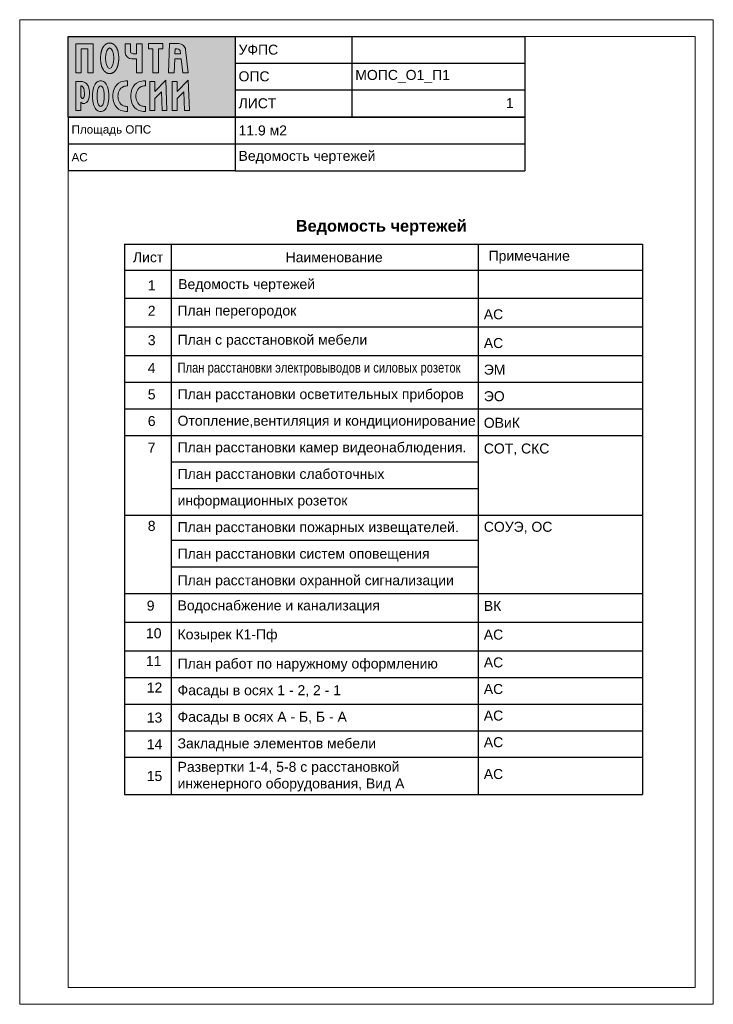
# Paper-space layout '01_Ведомость чертежей' of a CAD drawing. Header units: millimetres. Extents: x -2 to 207, y -5 to 291.
import ezdxf

# ---------------------------------------------------------------- set-up
doc = ezdxf.new("R2010")
doc.units = ezdxf.units.MM
doc.layers.get('Defpoints').update_dxf_attribs({"color": 30})
doc.layers.add('00_Оформление', color=7, linetype='Continuous')
doc.styles.add('AEP', font='arial.ttf')
doc.styles.get("Standard").update_dxf_attribs({"font": 'arial.ttf'})

# ---------------------------------------------------------------- blocks, each defined once
blk = doc.blocks.new('Логотип РОССИИ')
at = {"true_color": 0xffffff}
h = blk.add_hatch(color=7, dxfattribs=at)
h.dxf.hatch_style = 1
edge = h.paths.add_edge_path()
edge.add_spline(control_points=[(1.04, 1.74), (1.08, 1.7), (1.2, 1.6), (1.42, 1.5), (1.69, 1.48), (1.98, 1.51), (2.27, 1.7), (2.54, 2), (2.71, 2.48), (2.83, 3.01), (2.88, 3.58), (2.86, 4.17), (2.75, 4.72), (2.57, 5.19), (2.37, 5.54), (2.08, 5.82), (1.75, 6.01), (1.39, 6.11), (1.16, 6.12), (1.04, 6.12)], knot_values=[0, 0, 0, 0, 280.013258, 647.546835, 1006.12945, 1433.688498, 1883.351997, 2464.597252, 3157.759497, 4031.607782, 4816.066135, 5617.608148, 6589.292612, 7212.814858, 7773.360153, 8337.579041, 8922.756857, 9399.184301, 9930.673951, 9930.673951, 9930.673951, 9930.673951], degree=3, periodic=0)
edge.add_line((1.04, 6.12), (0, 6.12))
edge.add_line((0, 6.12), (0, 0))
edge.add_line((0, 0), (1.04, 0))
edge.add_line((1.04, 0), (1.04, 1.74))
edge = h.paths.add_edge_path(flags=16)
edge.add_spline(control_points=[(1.04, 5.2), (1.1, 5.19), (1.22, 5.19), (1.42, 5.07), (1.62, 4.8), (1.76, 4.33), (1.79, 3.78), (1.81, 3.28), (1.73, 2.93), (1.63, 2.7), (1.51, 2.58), (1.39, 2.52), (1.27, 2.57), (1.17, 2.7), (1.09, 2.89), (1.04, 3.12), (1.04, 3.29), (1.04, 3.36)], knot_values=[0, 0, 0, 0, 260.669706, 526.723962, 967.489, 1682.074348, 2623.159392, 3335.34165, 3819.243252, 4171.544208, 4404.512304, 4549.705845, 4705.045593, 4938.354364, 5227.468072, 5611.207627, 5943.791042, 5943.791042, 5943.791042, 5943.791042], degree=3, periodic=0)
edge.add_line((1.04, 3.36), (1.04, 5.2))
edge = h.paths.add_edge_path()
edge.add_spline(control_points=[(3.5, 3.03), (3.5, 2.36), (3.6, 1.3), (4.26, 0.05), (4.95, -0.19), (5.22, -0.19)], knot_values=[0, 0, 0, 0, 2896.665598, 4564.06095, 5759.766151, 5759.766151, 5759.766151, 5759.766151], degree=3, periodic=0)
edge.add_spline(control_points=[(5.22, -0.19), (5.5, -0.19), (6.18, 0.05), (6.85, 1.3), (6.94, 2.36), (6.94, 3.03)], knot_values=[0, 0, 0, 0, 1195.705201, 2863.100553, 5759.766151, 5759.766151, 5759.766151, 5759.766151], degree=3, periodic=0)
edge.add_spline(control_points=[(6.94, 3.03), (6.94, 3.71), (6.85, 4.77), (6.18, 6.01), (5.5, 6.26), (5.22, 6.26)], knot_values=[0, 0, 0, 0, 2896.665598, 4564.06095, 5759.766151, 5759.766151, 5759.766151, 5759.766151], degree=3, periodic=0)
edge.add_spline(control_points=[(5.22, 6.26), (4.95, 6.26), (4.26, 6.01), (3.6, 4.77), (3.5, 3.71), (3.5, 3.03)], knot_values=[0, 0, 0, 0, 1195.705201, 2863.100553, 5759.766151, 5759.766151, 5759.766151, 5759.766151], degree=3, periodic=0)
edge = h.paths.add_edge_path(flags=16)
edge.add_spline(control_points=[(4.49, 3.03), (4.49, 2.72), (4.5, 2.16), (4.65, 1.43), (4.96, 0.85), (5.22, 0.85)], knot_values=[0, 0, 0, 0, 1355.781218, 2331.982518, 3472.928893, 3472.928893, 3472.928893, 3472.928893], degree=3, periodic=0)
edge.add_spline(control_points=[(4.49, 3.03), (4.49, 3.35), (4.5, 3.91), (4.65, 4.64), (4.96, 5.22), (5.22, 5.22)], knot_values=[0, 0, 0, 0, 1355.781218, 2331.982518, 3472.928893, 3472.928893, 3472.928893, 3472.928893], degree=3, periodic=0)
edge.add_spline(control_points=[(5.22, 5.22), (5.49, 5.22), (5.8, 4.64), (5.94, 3.91), (5.96, 3.35), (5.96, 3.03)], knot_values=[0, 0, 0, 0, 1140.946375, 2117.147674, 3472.928893, 3472.928893, 3472.928893, 3472.928893], degree=3, periodic=0)
edge.add_spline(control_points=[(5.96, 3.03), (5.96, 2.72), (5.94, 2.16), (5.8, 1.43), (5.49, 0.85), (5.22, 0.85)], knot_values=[0, 0, 0, 0, 1355.781218, 2331.982518, 3472.928893, 3472.928893, 3472.928893, 3472.928893], degree=3, periodic=0)
edge = h.paths.add_edge_path()
edge.add_spline(control_points=[(7.8, 3.03), (7.8, 2.53), (7.91, 1.32), (9.17, -0.1), (10.38, -0.19), (10.85, -0.19)], knot_values=[0, 0, 0, 0, 2172.74382, 5162.414848, 7200.378944, 7200.378944, 7200.378944, 7200.378944], degree=3, periodic=0)
edge.add_line((10.85, -0.19), (10.85, 0.88))
edge.add_spline(control_points=[(10.85, 0.88), (10.57, 0.88), (9.84, 0.96), (8.99, 1.82), (8.87, 2.65), (8.87, 3.03)], knot_values=[0, 0, 0, 0, 1243.569788, 3044.57344, 4717.111772, 4717.111772, 4717.111772, 4717.111772], degree=3, periodic=0)
edge.add_spline(control_points=[(8.87, 3.03), (8.87, 3.42), (8.99, 4.25), (9.84, 5.11), (10.57, 5.19), (10.85, 5.19)], knot_values=[0, 0, 0, 0, 1672.538331, 3473.541984, 4717.111772, 4717.111772, 4717.111772, 4717.111772], degree=3, periodic=0)
edge.add_line((10.85, 5.19), (10.85, 6.26))
edge.add_spline(control_points=[(10.85, 6.26), (10.38, 6.26), (9.17, 6.17), (7.91, 4.75), (7.8, 3.54), (7.8, 3.03)], knot_values=[0, 0, 0, 0, 2037.964096, 5027.635125, 7200.378944, 7200.378944, 7200.378944, 7200.378944], degree=3, periodic=0)
edge = h.paths.add_edge_path()
edge.add_spline(control_points=[(11.58, 3.03), (11.58, 2.53), (11.69, 1.32), (12.95, -0.1), (14.16, -0.19), (14.63, -0.19)], knot_values=[0, 0, 0, 0, 2172.74382, 5162.414848, 7200.378944, 7200.378944, 7200.378944, 7200.378944], degree=3, periodic=0)
edge.add_line((14.63, -0.19), (14.63, 0.88))
edge.add_spline(control_points=[(14.63, 0.88), (14.34, 0.88), (13.62, 0.96), (12.76, 1.82), (12.65, 2.65), (12.65, 3.03)], knot_values=[0, 0, 0, 0, 1243.569788, 3044.57344, 4717.111772, 4717.111772, 4717.111772, 4717.111772], degree=3, periodic=0)
edge.add_spline(control_points=[(12.65, 3.03), (12.65, 3.42), (12.76, 4.25), (13.62, 5.11), (14.34, 5.19), (14.63, 5.19)], knot_values=[0, 0, 0, 0, 1672.538331, 3473.541984, 4717.111772, 4717.111772, 4717.111772, 4717.111772], degree=3, periodic=0)
edge.add_line((14.63, 5.19), (14.63, 6.26))
edge.add_spline(control_points=[(14.63, 6.26), (14.16, 6.26), (12.95, 6.17), (11.69, 4.75), (11.58, 3.54), (11.58, 3.03)], knot_values=[0, 0, 0, 0, 2037.964096, 5027.635125, 7200.378944, 7200.378944, 7200.378944, 7200.378944], degree=3, periodic=0)
h.paths.add_polyline_path([(15.58, 0), (16.63, 0), (16.63, 2.56), (18, 3.96), (18.14, 0), (19.18, 0), (18.95, 6.42), (16.63, 4.04), (16.63, 6.12), (15.58, 6.12)])
h.paths.add_polyline_path([(20.31, 0), (21.35, 0), (21.35, 2.56), (22.72, 3.96), (22.86, 0), (23.9, 0), (23.67, 6.42), (21.35, 4.04), (21.35, 6.12), (20.31, 6.12)])
at = {"layer": 'Defpoints', "lineweight": 0}
for points in [[(10.85, 5.19), (10.85, 6.26)], [(14.63, 5.19), (14.63, 6.26)], [(1.04, 6.12), (0, 6.12)], [(0, 6.12), (0, 0)], [(1.04, 5.2), (1.04, 3.36)], [(0, 0), (1.04, 0)], [(1.04, 0), (1.04, 1.74)], [(10.85, -0.19), (10.85, 0.88)], [(14.63, -0.19), (14.63, 0.88)]]:
    blk.add_lwpolyline(points, dxfattribs=at)
for points in [[(15.58, 6.12), (15.58, 0), (16.63, 0), (16.63, 2.56), (18, 3.96), (18.14, 0), (19.18, 0), (18.95, 6.42), (16.63, 4.04), (16.63, 6.12), (15.58, 6.12)], [(20.31, 6.12), (20.31, 0), (21.35, 0), (21.35, 2.56), (22.72, 3.96), (22.86, 0), (23.9, 0), (23.67, 6.42), (21.35, 4.04), (21.35, 6.12), (20.31, 6.12)]]:
    blk.add_lwpolyline(points, close=True, dxfattribs=at)
for points, knots in [([(5.22, 6.26), (4.95, 6.26), (4.26, 6.01), (3.6, 4.77), (3.5, 3.71), (3.5, 3.03)], [0, 0, 0, 0, 1195.705201, 2863.100553, 5759.766151, 5759.766151, 5759.766151, 5759.766151]), ([(6.94, 3.03), (6.94, 3.71), (6.85, 4.77), (6.18, 6.01), (5.5, 6.26), (5.22, 6.26)], [0, 0, 0, 0, 2896.665598, 4564.06095, 5759.766151, 5759.766151, 5759.766151, 5759.766151]), ([(10.85, 6.26), (10.38, 6.26), (9.17, 6.17), (7.91, 4.75), (7.8, 3.54), (7.8, 3.03)], [0, 0, 0, 0, 2037.964096, 5027.635125, 7200.378944, 7200.378944, 7200.378944, 7200.378944]), ([(14.63, 6.26), (14.16, 6.26), (12.95, 6.17), (11.69, 4.75), (11.58, 3.54), (11.58, 3.03)], [0, 0, 0, 0, 2037.964096, 5027.635125, 7200.378944, 7200.378944, 7200.378944, 7200.378944]), ([(1.04, 1.74), (1.08, 1.7), (1.2, 1.6), (1.42, 1.5), (1.69, 1.48), (1.98, 1.51), (2.27, 1.7), (2.54, 2), (2.71, 2.48), (2.83, 3.01), (2.88, 3.58), (2.86, 4.17), (2.75, 4.72), (2.57, 5.19), (2.37, 5.54), (2.08, 5.82), (1.75, 6.01), (1.39, 6.11), (1.16, 6.12), (1.04, 6.12)], [0, 0, 0, 0, 280.013258, 647.546835, 1006.12945, 1433.688498, 1883.351997, 2464.597252, 3157.759497, 4031.607782, 4816.066135, 5617.608148, 6589.292612, 7212.814858, 7773.360153, 8337.579041, 8922.756857, 9399.184301, 9930.673951, 9930.673951, 9930.673951, 9930.673951]), ([(1.04, 3.36), (1.04, 3.29), (1.04, 3.12), (1.09, 2.89), (1.17, 2.7), (1.27, 2.57), (1.39, 2.52), (1.51, 2.58), (1.63, 2.7), (1.73, 2.93), (1.81, 3.28), (1.79, 3.78), (1.76, 4.33), (1.62, 4.8), (1.42, 5.07), (1.22, 5.19), (1.1, 5.19), (1.04, 5.2)], [0, 0, 0, 0, 332.583415, 716.32297, 1005.436678, 1238.745449, 1394.085197, 1539.278738, 1772.246834, 2124.54779, 2608.449392, 3320.63165, 4261.716694, 4976.302042, 5417.06708, 5683.121336, 5943.791042, 5943.791042, 5943.791042, 5943.791042]), ([(4.49, 3.03), (4.49, 3.35), (4.5, 3.91), (4.65, 4.64), (4.96, 5.22), (5.22, 5.22)], [0, 0, 0, 0, 1355.781218, 2331.982518, 3472.928893, 3472.928893, 3472.928893, 3472.928893]), ([(5.22, 5.22), (5.49, 5.22), (5.8, 4.64), (5.94, 3.91), (5.96, 3.35), (5.96, 3.03)], [0, 0, 0, 0, 1140.946375, 2117.147674, 3472.928893, 3472.928893, 3472.928893, 3472.928893]), ([(8.87, 3.03), (8.87, 3.42), (8.99, 4.25), (9.84, 5.11), (10.57, 5.19), (10.85, 5.19)], [0, 0, 0, 0, 1672.538331, 3473.541984, 4717.111772, 4717.111772, 4717.111772, 4717.111772]), ([(12.65, 3.03), (12.65, 3.42), (12.76, 4.25), (13.62, 5.11), (14.34, 5.19), (14.63, 5.19)], [0, 0, 0, 0, 1672.538331, 3473.541984, 4717.111772, 4717.111772, 4717.111772, 4717.111772]), ([(3.5, 3.03), (3.5, 2.36), (3.6, 1.3), (4.26, 0.05), (4.95, -0.19), (5.22, -0.19)], [0, 0, 0, 0, 2896.665598, 4564.06095, 5759.766151, 5759.766151, 5759.766151, 5759.766151]), ([(5.22, 0.85), (4.96, 0.85), (4.65, 1.43), (4.5, 2.16), (4.49, 2.72), (4.49, 3.03)], [0, 0, 0, 0, 1140.946375, 2117.147674, 3472.928893, 3472.928893, 3472.928893, 3472.928893]), ([(5.22, -0.19), (5.5, -0.19), (6.18, 0.05), (6.85, 1.3), (6.94, 2.36), (6.94, 3.03)], [0, 0, 0, 0, 1195.705201, 2863.100553, 5759.766151, 5759.766151, 5759.766151, 5759.766151]), ([(5.96, 3.03), (5.96, 2.72), (5.94, 2.16), (5.8, 1.43), (5.49, 0.85), (5.22, 0.85)], [0, 0, 0, 0, 1355.781218, 2331.982518, 3472.928893, 3472.928893, 3472.928893, 3472.928893]), ([(7.8, 3.03), (7.8, 2.53), (7.91, 1.32), (9.17, -0.1), (10.38, -0.19), (10.85, -0.19)], [0, 0, 0, 0, 2172.74382, 5162.414848, 7200.378944, 7200.378944, 7200.378944, 7200.378944]), ([(10.85, 0.88), (10.57, 0.88), (9.84, 0.96), (8.99, 1.82), (8.87, 2.65), (8.87, 3.03)], [0, 0, 0, 0, 1243.569788, 3044.57344, 4717.111772, 4717.111772, 4717.111772, 4717.111772]), ([(11.58, 3.03), (11.58, 2.53), (11.69, 1.32), (12.95, -0.1), (14.16, -0.19), (14.63, -0.19)], [0, 0, 0, 0, 2172.74382, 5162.414848, 7200.378944, 7200.378944, 7200.378944, 7200.378944]), ([(14.63, 0.88), (14.34, 0.88), (13.62, 0.96), (12.76, 1.82), (12.65, 2.65), (12.65, 3.03)], [0, 0, 0, 0, 1243.569788, 3044.57344, 4717.111772, 4717.111772, 4717.111772, 4717.111772])]:
    blk.add_open_spline(points, degree=3, knots=knots, dxfattribs=at)
blk = doc.blocks.new('Логотип ПОЧТА')
at = {"true_color": 0xffffff}
h = blk.add_hatch(color=7, dxfattribs=at)
h.dxf.hatch_style = 1
h.paths.add_polyline_path([(3.62, 6.16), (0, 6.16), (0, 0), (1.11, 0), (1.11, 5.09), (2.51, 5.09), (2.51, 0), (3.62, 0)])
edge = h.paths.add_edge_path()
edge.add_spline(control_points=[(7.11, 6.31), (7.08, 6.31), (7.05, 6.3), (7, 6.3), (6.97, 6.3), (6.91, 6.29), (6.88, 6.29), (6.82, 6.28), (6.8, 6.27), (6.74, 6.26), (6.71, 6.25), (6.66, 6.23), (6.63, 6.22), (6.58, 6.2), (6.56, 6.19), (6.51, 6.17), (6.48, 6.16), (6.44, 6.13), (6.41, 6.12), (6.37, 6.1), (6.35, 6.08), (6.31, 6.06), (6.29, 6.04), (6.25, 6.01), (6.23, 6), (6.19, 5.97), (6.17, 5.95), (6.14, 5.92), (6.12, 5.91), (6.08, 5.87), (6.05, 5.85), (6.01, 5.8), (5.99, 5.78), (5.95, 5.74), (5.93, 5.71), (5.89, 5.67), (5.87, 5.64), (5.84, 5.59), (5.82, 5.57), (5.79, 5.52), (5.77, 5.5), (5.74, 5.45), (5.73, 5.42), (5.7, 5.38), (5.68, 5.35), (5.65, 5.29), (5.63, 5.25), (5.6, 5.18), (5.58, 5.14), (5.55, 5.07), (5.53, 5.03), (5.5, 4.96), (5.49, 4.92), (5.46, 4.84), (5.45, 4.81), (5.42, 4.73), (5.41, 4.69), (5.39, 4.61), (5.38, 4.57), (5.35, 4.47), (5.34, 4.41), (5.31, 4.3), (5.3, 4.24), (5.28, 4.12), (5.27, 4.06), (5.25, 3.93), (5.24, 3.87), (5.23, 3.75), (5.22, 3.69), (5.21, 3.53), (5.2, 3.43), (5.2, 3.24), (5.19, 3.15), (5.2, 2.95), (5.2, 2.86), (5.21, 2.66), (5.22, 2.57), (5.23, 2.4), (5.24, 2.32), (5.26, 2.17), (5.27, 2.09), (5.3, 1.94), (5.32, 1.87), (5.35, 1.74), (5.36, 1.68), (5.39, 1.57), (5.4, 1.51), (5.44, 1.4), (5.46, 1.35), (5.49, 1.25), (5.51, 1.21), (5.54, 1.12), (5.56, 1.08), (5.6, 1), (5.62, 0.95), (5.66, 0.88), (5.67, 0.84), (5.71, 0.78), (5.73, 0.74), (5.77, 0.67), (5.8, 0.64), (5.84, 0.57), (5.87, 0.54), (5.91, 0.48), (5.93, 0.46), (5.98, 0.41), (6, 0.38), (6.05, 0.33), (6.07, 0.31), (6.13, 0.26), (6.15, 0.24), (6.2, 0.19), (6.23, 0.17), (6.28, 0.14), (6.3, 0.12), (6.36, 0.09), (6.38, 0.07), (6.44, 0.04), (6.47, 0.02), (6.53, 0), (6.56, -0.02), (6.62, -0.04), (6.65, -0.05), (6.7, -0.07), (6.73, -0.08), (6.79, -0.09), (6.82, -0.1), (6.87, -0.11), (6.9, -0.11), (6.96, -0.12), (7, -0.13), (7.06, -0.13), (7.09, -0.13), (7.15, -0.13), (7.18, -0.13), (7.24, -0.12), (7.27, -0.12), (7.33, -0.11), (7.36, -0.11), (7.42, -0.1), (7.45, -0.09), (7.51, -0.07), (7.53, -0.07), (7.59, -0.05), (7.62, -0.04), (7.67, -0.02), (7.69, 0), (7.74, 0.02), (7.77, 0.03), (7.82, 0.06), (7.84, 0.07), (7.89, 0.1), (7.91, 0.11), (7.95, 0.14), (7.97, 0.16), (8.01, 0.19), (8.03, 0.2), (8.07, 0.23), (8.09, 0.25), (8.12, 0.28), (8.14, 0.3), (8.17, 0.33), (8.19, 0.35), (8.23, 0.39), (8.25, 0.41), (8.29, 0.46), (8.32, 0.49), (8.35, 0.54), (8.37, 0.56), (8.41, 0.61), (8.43, 0.64), (8.46, 0.69), (8.48, 0.72), (8.51, 0.77), (8.52, 0.79), (8.55, 0.85), (8.57, 0.87), (8.59, 0.93), (8.61, 0.96), (8.64, 1.02), (8.66, 1.06), (8.69, 1.14), (8.71, 1.18), (8.74, 1.26), (8.75, 1.3), (8.78, 1.38), (8.79, 1.43), (8.82, 1.51), (8.83, 1.55), (8.85, 1.64), (8.87, 1.68), (8.89, 1.77), (8.9, 1.81), (8.92, 1.92), (8.93, 1.98), (8.95, 2.12), (8.96, 2.18), (8.98, 2.31), (8.99, 2.38), (9, 2.52), (9.01, 2.58), (9.02, 2.72), (9.02, 2.79), (9.03, 3), (9.03, 3.14), (9.02, 3.37), (9.02, 3.46), (9.01, 3.65), (9, 3.74), (8.98, 3.91), (8.97, 3.98), (8.94, 4.12), (8.93, 4.19), (8.9, 4.34), (8.89, 4.4), (8.86, 4.53), (8.84, 4.58), (8.81, 4.69), (8.8, 4.74), (8.76, 4.85), (8.74, 4.9), (8.71, 4.99), (8.69, 5.03), (8.66, 5.12), (8.64, 5.16), (8.6, 5.24), (8.58, 5.28), (8.54, 5.36), (8.51, 5.4), (8.47, 5.47), (8.45, 5.5), (8.41, 5.56), (8.39, 5.59), (8.35, 5.65), (8.32, 5.68), (8.28, 5.74), (8.25, 5.77), (8.2, 5.82), (8.18, 5.84), (8.13, 5.89), (8.11, 5.91), (8.06, 5.95), (8.03, 5.97), (7.98, 6.01), (7.95, 6.03), (7.9, 6.07), (7.87, 6.09), (7.82, 6.12), (7.79, 6.13), (7.74, 6.16), (7.71, 6.17), (7.66, 6.2), (7.63, 6.21), (7.57, 6.23), (7.53, 6.24), (7.47, 6.26), (7.44, 6.27), (7.37, 6.28), (7.34, 6.29), (7.27, 6.3), (7.24, 6.3), (7.17, 6.3), (7.14, 6.31), (7.11, 6.31)], knot_values=[0, 0, 0, 0, 0.025247, 0.025247, 0.050494, 0.050494, 0.07574, 0.07574, 0.100987, 0.100987, 0.126234, 0.126234, 0.151481, 0.151481, 0.176727, 0.176727, 0.201974, 0.201974, 0.227221, 0.227221, 0.252468, 0.252468, 0.277715, 0.277715, 0.302961, 0.302961, 0.328208, 0.328208, 0.353455, 0.353455, 0.389167, 0.389167, 0.42488, 0.42488, 0.460593, 0.460593, 0.496305, 0.496305, 0.532018, 0.532018, 0.56773, 0.56773, 0.603443, 0.603443, 0.639155, 0.639155, 0.690174, 0.690174, 0.741194, 0.741194, 0.792213, 0.792213, 0.843232, 0.843232, 0.894251, 0.894251, 0.94527, 0.94527, 0.996289, 0.996289, 1.069483, 1.069483, 1.142678, 1.142678, 1.215873, 1.215873, 1.289068, 1.289068, 1.362262, 1.362262, 1.474075, 1.474075, 1.585887, 1.585887, 1.697699, 1.697699, 1.809511, 1.809511, 1.900794, 1.900794, 1.992076, 1.992076, 2.083359, 2.083359, 2.154435, 2.154435, 2.225512, 2.225512, 2.296589, 2.296589, 2.355204, 2.355204, 2.41382, 2.41382, 2.472436, 2.472436, 2.521678, 2.521678, 2.570921, 2.570921, 2.620163, 2.620163, 2.669405, 2.669405, 2.70876, 2.70876, 2.748116, 2.748116, 2.787471, 2.787471, 2.826826, 2.826826, 2.858424, 2.858424, 2.890023, 2.890023, 2.921621, 2.921621, 2.953219, 2.953219, 2.984818, 2.984818, 3.011198, 3.011198, 3.037579, 3.037579, 3.06396, 3.06396, 3.09034, 3.09034, 3.116721, 3.116721, 3.143101, 3.143101, 3.169482, 3.169482, 3.195862, 3.195862, 3.222243, 3.222243, 3.248624, 3.248624, 3.275004, 3.275004, 3.301385, 3.301385, 3.327765, 3.327765, 3.354146, 3.354146, 3.380527, 3.380527, 3.406907, 3.406907, 3.433288, 3.433288, 3.459668, 3.459668, 3.486049, 3.486049, 3.512429, 3.512429, 3.53881, 3.53881, 3.576879, 3.576879, 3.614948, 3.614948, 3.653016, 3.653016, 3.691085, 3.691085, 3.729154, 3.729154, 3.767223, 3.767223, 3.805292, 3.805292, 3.84336, 3.84336, 3.897927, 3.897927, 3.952493, 3.952493, 4.007059, 4.007059, 4.061626, 4.061626, 4.116192, 4.116192, 4.170759, 4.170759, 4.225325, 4.225325, 4.304922, 4.304922, 4.384519, 4.384519, 4.464116, 4.464116, 4.543713, 4.543713, 4.62331, 4.62331, 4.784815, 4.784815, 4.894186, 4.894186, 5.003558, 5.003558, 5.090181, 5.090181, 5.176805, 5.176805, 5.263428, 5.263428, 5.332175, 5.332175, 5.400922, 5.400922, 5.469669, 5.469669, 5.526543, 5.526543, 5.583417, 5.583417, 5.640291, 5.640291, 5.697165, 5.697165, 5.742144, 5.742144, 5.787123, 5.787123, 5.832102, 5.832102, 5.877081, 5.877081, 5.913117, 5.913117, 5.949153, 5.949153, 5.985189, 5.985189, 6.021225, 6.021225, 6.050606, 6.050606, 6.079987, 6.079987, 6.109368, 6.109368, 6.138749, 6.138749, 6.16813, 6.16813, 6.197512, 6.197512, 6.226893, 6.226893, 6.256274, 6.256274, 6.283185, 6.283185, 6.283185, 6.283185], degree=3, periodic=0)
edge = h.paths.add_edge_path(flags=16)
edge.add_ellipse((7.11, 3.09), major_axis=(0, 2.17), ratio=0.400376, start_angle=0, end_angle=360)
edge = h.paths.add_edge_path()
edge.add_spline(control_points=[(10.38, 4.21), (10.38, 3.58), (11.17, 2.95), (11.8, 2.95)], knot_values=[0, 0, 0, 0, 2723.022302, 2723.022302, 2723.022302, 2723.022302], degree=3, periodic=0)
edge.add_line((11.8, 2.95), (12.79, 2.95))
edge.add_line((12.79, 2.95), (12.79, 0))
edge.add_line((12.79, 0), (13.94, 0))
edge.add_line((13.94, 0), (13.94, 6.16))
edge.add_line((13.94, 6.16), (12.79, 6.16))
edge.add_line((12.79, 6.16), (12.79, 4.03))
edge.add_line((12.79, 4.03), (12.04, 4.03))
edge.add_spline(control_points=[(12.04, 4.03), (11.82, 4.03), (11.49, 4.2), (11.49, 4.43)], knot_values=[0, 0, 0, 0, 982.920881, 982.920881, 982.920881, 982.920881], degree=3, periodic=0)
edge.add_line((11.49, 4.43), (11.49, 6.16))
edge.add_line((11.49, 6.16), (10.38, 6.16))
edge.add_line((10.38, 6.16), (10.38, 4.21))
h.paths.add_polyline_path([(16.22, 0), (17.37, 0), (17.37, 5.1), (18.31, 5.1), (18.31, 6.17), (15.28, 6.17), (15.28, 5.1), (16.22, 5.1)])
edge = h.paths.add_edge_path()
edge.add_line((20.81, 3), (22.15, 3))
edge.add_line((22.15, 3), (22.5, -0.01))
edge.add_line((22.5, -0.01), (23.67, -0.01))
edge.add_line((23.67, -0.01), (23.1, 4.93))
edge.add_spline(control_points=[(23.1, 4.93), (23.07, 5.24), (22.72, 5.92), (21.99, 6.17), (21.61, 6.17)], knot_values=[0, 0, 0, 0, 1351.591038, 3001.244562, 3001.244562, 3001.244562, 3001.244562], degree=3, periodic=0)
edge.add_line((21.61, 6.17), (19.74, 6.17))
edge.add_line((19.74, 6.17), (19.54, 0))
edge.add_line((19.54, 0), (20.71, 0))
edge.add_line((20.71, 0), (20.81, 3))
edge = h.paths.add_edge_path(flags=16)
edge.add_line((20.84, 4.04), (20.88, 5.1))
edge.add_line((20.88, 5.1), (21.52, 5.1))
edge.add_spline(control_points=[(21.33, 5.1), (21.51, 5.1), (22.02, 4.88), (22, 4.33), (22.03, 4.04)], knot_values=[0, 0, 0, 0, 791.759475, 2023.85491, 2023.85491, 2023.85491, 2023.85491], degree=3, periodic=0)
edge.add_line((22.03, 4.04), (20.84, 4.04))
at = {"layer": 'Defpoints', "lineweight": 0}
for points in [[(3.62, 6.16), (0, 6.16), (0, 0), (1.11, 0), (1.11, 5.09), (2.51, 5.09), (2.51, 0), (3.62, 0), (3.62, 6.16)], [(18.31, 6.17), (15.28, 6.17), (15.28, 5.1), (16.22, 5.1), (16.22, 0), (17.37, 0), (17.37, 5.1), (18.31, 5.1), (18.31, 6.17)]]:
    blk.add_lwpolyline(points, close=True, dxfattribs=at)
for points in [[(11.49, 6.16), (10.38, 6.16)], [(10.38, 6.16), (10.38, 4.21)], [(11.49, 4.43), (11.49, 6.16)], [(13.94, 6.16), (12.79, 6.16)], [(12.79, 6.16), (12.79, 4.03)], [(13.94, 0), (13.94, 6.16)], [(19.74, 6.17), (19.54, 0)], [(21.61, 6.17), (19.74, 6.17)], [(20.84, 4.04), (20.88, 5.1)], [(20.88, 5.1), (21.33, 5.1)], [(23.67, -0.01), (23.1, 4.93)], [(11.8, 2.95), (12.79, 2.95)], [(12.79, 4.03), (12.04, 4.03)], [(12.79, 2.95), (12.79, 0)], [(20.71, 0), (20.81, 3)], [(20.81, 3), (22.15, 3)], [(22.03, 4.04), (20.84, 4.04)], [(22.15, 3), (22.5, -0.01)], [(12.79, 0), (13.94, 0)], [(19.54, 0), (20.71, 0)], [(22.5, -0.01), (23.67, -0.01)]]:
    blk.add_lwpolyline(points, dxfattribs=at)
blk.add_ellipse((7.11, 3.09), major_axis=(0, 2.17), ratio=0.400376, dxfattribs=at)
for points, knots in [([(7.11, 6.31), (7.08, 6.31), (7.05, 6.3), (7, 6.3), (6.97, 6.3), (6.91, 6.29), (6.88, 6.29), (6.82, 6.28), (6.8, 6.27), (6.74, 6.26), (6.71, 6.25), (6.66, 6.23), (6.63, 6.22), (6.58, 6.2), (6.56, 6.19), (6.51, 6.17), (6.48, 6.16), (6.44, 6.13), (6.41, 6.12), (6.37, 6.1), (6.35, 6.08), (6.31, 6.06), (6.29, 6.04), (6.25, 6.01), (6.23, 6), (6.19, 5.97), (6.17, 5.95), (6.14, 5.92), (6.12, 5.91), (6.08, 5.87), (6.05, 5.85), (6.01, 5.8), (5.99, 5.78), (5.95, 5.74), (5.93, 5.71), (5.89, 5.67), (5.87, 5.64), (5.84, 5.59), (5.82, 5.57), (5.79, 5.52), (5.77, 5.5), (5.74, 5.45), (5.73, 5.42), (5.7, 5.38), (5.68, 5.35), (5.65, 5.29), (5.63, 5.25), (5.6, 5.18), (5.58, 5.14), (5.55, 5.07), (5.53, 5.03), (5.5, 4.96), (5.49, 4.92), (5.46, 4.84), (5.45, 4.81), (5.42, 4.73), (5.41, 4.69), (5.39, 4.61), (5.38, 4.57), (5.35, 4.47), (5.34, 4.41), (5.31, 4.3), (5.3, 4.24), (5.28, 4.12), (5.27, 4.06), (5.25, 3.93), (5.24, 3.87), (5.23, 3.75), (5.22, 3.69), (5.21, 3.53), (5.2, 3.43), (5.2, 3.24), (5.19, 3.15), (5.2, 2.95), (5.2, 2.86), (5.21, 2.66), (5.22, 2.57), (5.23, 2.4), (5.24, 2.32), (5.26, 2.17), (5.27, 2.09), (5.3, 1.94), (5.32, 1.87), (5.35, 1.74), (5.36, 1.68), (5.39, 1.57), (5.4, 1.51), (5.44, 1.4), (5.46, 1.35), (5.49, 1.25), (5.51, 1.21), (5.54, 1.12), (5.56, 1.08), (5.6, 1), (5.62, 0.95), (5.66, 0.88), (5.67, 0.84), (5.71, 0.78), (5.73, 0.74), (5.77, 0.67), (5.8, 0.64), (5.84, 0.57), (5.87, 0.54), (5.91, 0.48), (5.93, 0.46), (5.98, 0.41), (6, 0.38), (6.05, 0.33), (6.07, 0.31), (6.13, 0.26), (6.15, 0.24), (6.2, 0.19), (6.23, 0.17), (6.28, 0.14), (6.3, 0.12), (6.36, 0.09), (6.38, 0.07), (6.44, 0.04), (6.47, 0.02), (6.53, 0), (6.56, -0.02), (6.62, -0.04), (6.65, -0.05), (6.7, -0.07), (6.73, -0.08), (6.79, -0.09), (6.82, -0.1), (6.87, -0.11), (6.9, -0.11), (6.96, -0.12), (7, -0.13), (7.06, -0.13), (7.09, -0.13), (7.15, -0.13), (7.18, -0.13), (7.24, -0.12), (7.27, -0.12), (7.33, -0.11), (7.36, -0.11), (7.42, -0.1), (7.45, -0.09), (7.51, -0.07), (7.53, -0.07), (7.59, -0.05), (7.62, -0.04), (7.67, -0.02), (7.69, 0), (7.74, 0.02), (7.77, 0.03), (7.82, 0.06), (7.84, 0.07), (7.89, 0.1), (7.91, 0.11), (7.95, 0.14), (7.97, 0.16), (8.01, 0.19), (8.03, 0.2), (8.07, 0.23), (8.09, 0.25), (8.12, 0.28), (8.14, 0.3), (8.17, 0.33), (8.19, 0.35), (8.23, 0.39), (8.25, 0.41), (8.29, 0.46), (8.32, 0.49), (8.35, 0.54), (8.37, 0.56), (8.41, 0.61), (8.43, 0.64), (8.46, 0.69), (8.48, 0.72), (8.51, 0.77), (8.52, 0.79), (8.55, 0.85), (8.57, 0.87), (8.59, 0.93), (8.61, 0.96), (8.64, 1.02), (8.66, 1.06), (8.69, 1.14), (8.71, 1.18), (8.74, 1.26), (8.75, 1.3), (8.78, 1.38), (8.79, 1.43), (8.82, 1.51), (8.83, 1.55), (8.85, 1.64), (8.87, 1.68), (8.89, 1.77), (8.9, 1.81), (8.92, 1.92), (8.93, 1.98), (8.95, 2.12), (8.96, 2.18), (8.98, 2.31), (8.99, 2.38), (9, 2.52), (9.01, 2.58), (9.02, 2.72), (9.02, 2.79), (9.03, 3), (9.03, 3.14), (9.02, 3.37), (9.02, 3.46), (9.01, 3.65), (9, 3.74), (8.98, 3.91), (8.97, 3.98), (8.94, 4.12), (8.93, 4.19), (8.9, 4.34), (8.89, 4.4), (8.86, 4.53), (8.84, 4.58), (8.81, 4.69), (8.8, 4.74), (8.76, 4.85), (8.74, 4.9), (8.71, 4.99), (8.69, 5.03), (8.66, 5.12), (8.64, 5.16), (8.6, 5.24), (8.58, 5.28), (8.54, 5.36), (8.51, 5.4), (8.47, 5.47), (8.45, 5.5), (8.41, 5.56), (8.39, 5.59), (8.35, 5.65), (8.32, 5.68), (8.28, 5.74), (8.25, 5.77), (8.2, 5.82), (8.18, 5.84), (8.13, 5.89), (8.11, 5.91), (8.06, 5.95), (8.03, 5.97), (7.98, 6.01), (7.95, 6.03), (7.9, 6.07), (7.87, 6.09), (7.82, 6.12), (7.79, 6.13), (7.74, 6.16), (7.71, 6.17), (7.66, 6.2), (7.63, 6.21), (7.57, 6.23), (7.53, 6.24), (7.47, 6.26), (7.44, 6.27), (7.37, 6.28), (7.34, 6.29), (7.27, 6.3), (7.24, 6.3), (7.17, 6.3), (7.14, 6.31), (7.11, 6.31)], [0, 0, 0, 0, 0.025247, 0.025247, 0.050494, 0.050494, 0.07574, 0.07574, 0.100987, 0.100987, 0.126234, 0.126234, 0.151481, 0.151481, 0.176727, 0.176727, 0.201974, 0.201974, 0.227221, 0.227221, 0.252468, 0.252468, 0.277715, 0.277715, 0.302961, 0.302961, 0.328208, 0.328208, 0.353455, 0.353455, 0.389167, 0.389167, 0.42488, 0.42488, 0.460593, 0.460593, 0.496305, 0.496305, 0.532018, 0.532018, 0.56773, 0.56773, 0.603443, 0.603443, 0.639155, 0.639155, 0.690174, 0.690174, 0.741194, 0.741194, 0.792213, 0.792213, 0.843232, 0.843232, 0.894251, 0.894251, 0.94527, 0.94527, 0.996289, 0.996289, 1.069483, 1.069483, 1.142678, 1.142678, 1.215873, 1.215873, 1.289068, 1.289068, 1.362262, 1.362262, 1.474075, 1.474075, 1.585887, 1.585887, 1.697699, 1.697699, 1.809511, 1.809511, 1.900794, 1.900794, 1.992076, 1.992076, 2.083359, 2.083359, 2.154435, 2.154435, 2.225512, 2.225512, 2.296589, 2.296589, 2.355204, 2.355204, 2.41382, 2.41382, 2.472436, 2.472436, 2.521678, 2.521678, 2.570921, 2.570921, 2.620163, 2.620163, 2.669405, 2.669405, 2.70876, 2.70876, 2.748116, 2.748116, 2.787471, 2.787471, 2.826826, 2.826826, 2.858424, 2.858424, 2.890023, 2.890023, 2.921621, 2.921621, 2.953219, 2.953219, 2.984818, 2.984818, 3.011198, 3.011198, 3.037579, 3.037579, 3.06396, 3.06396, 3.09034, 3.09034, 3.116721, 3.116721, 3.143101, 3.143101, 3.169482, 3.169482, 3.195862, 3.195862, 3.222243, 3.222243, 3.248624, 3.248624, 3.275004, 3.275004, 3.301385, 3.301385, 3.327765, 3.327765, 3.354146, 3.354146, 3.380527, 3.380527, 3.406907, 3.406907, 3.433288, 3.433288, 3.459668, 3.459668, 3.486049, 3.486049, 3.512429, 3.512429, 3.53881, 3.53881, 3.576879, 3.576879, 3.614948, 3.614948, 3.653016, 3.653016, 3.691085, 3.691085, 3.729154, 3.729154, 3.767223, 3.767223, 3.805292, 3.805292, 3.84336, 3.84336, 3.897927, 3.897927, 3.952493, 3.952493, 4.007059, 4.007059, 4.061626, 4.061626, 4.116192, 4.116192, 4.170759, 4.170759, 4.225325, 4.225325, 4.304922, 4.304922, 4.384519, 4.384519, 4.464116, 4.464116, 4.543713, 4.543713, 4.62331, 4.62331, 4.784815, 4.784815, 4.894186, 4.894186, 5.003558, 5.003558, 5.090181, 5.090181, 5.176805, 5.176805, 5.263428, 5.263428, 5.332175, 5.332175, 5.400922, 5.400922, 5.469669, 5.469669, 5.526543, 5.526543, 5.583417, 5.583417, 5.640291, 5.640291, 5.697165, 5.697165, 5.742144, 5.742144, 5.787123, 5.787123, 5.832102, 5.832102, 5.877081, 5.877081, 5.913117, 5.913117, 5.949153, 5.949153, 5.985189, 5.985189, 6.021225, 6.021225, 6.050606, 6.050606, 6.079987, 6.079987, 6.109368, 6.109368, 6.138749, 6.138749, 6.16813, 6.16813, 6.197512, 6.197512, 6.226893, 6.226893, 6.256274, 6.256274, 6.283185, 6.283185, 6.283185, 6.283185]), ([(21.33, 5.1), (21.51, 5.1), (22.02, 4.88), (22, 4.33), (22.03, 4.04)], [0, 0, 0, 0, 791.759475, 2023.85491, 2023.85491, 2023.85491, 2023.85491]), ([(23.1, 4.93), (23.07, 5.24), (22.72, 5.92), (21.99, 6.17), (21.61, 6.17)], [0, 0, 0, 0, 1351.591038, 3001.244562, 3001.244562, 3001.244562, 3001.244562])]:
    blk.add_open_spline(points, degree=3, knots=knots, dxfattribs=at)
for points in [[(10.38, 4.21), (10.38, 3.58), (11.17, 2.95), (11.8, 2.95)], [(12.04, 4.03), (11.82, 4.03), (11.49, 4.2), (11.49, 4.43)]]:
    blk.add_open_spline(points, degree=3, dxfattribs=at)
blk = doc.blocks.new('Герб + логотип')
at = {"lineweight": 0}
h = blk.add_hatch(color=146, dxfattribs=at)
h.dxf.hatch_style = 1
h.paths.add_polyline_path([(2.93, -2.93), (36.32, -2.93), (36.32, -19.11), (2.93, -19.11)])
blk.add_lwpolyline([(2.93, -2.93), (36.32, -2.93), (36.32, -19.11), (2.93, -19.11)], close=True)
at = {"layer": 'Defpoints', "lineweight": 0}
blk.add_line((19.11, -19.11), (2.93, -19.11), dxfattribs=at)
at = {"xscale": 0.949409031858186, "yscale": 0.949409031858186, "zscale": 0.949409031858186}
for name, p in [('Логотип ПОЧТА', (4.46, -10.24)), ('Логотип РОССИИ', (4.46, -17.77))]:
    blk.add_blockref(name, p, dxfattribs=at)
blk = doc.blocks.new('*T531')
at = {"color": 0, "linetype": 'ByBlock', "lineweight": -2, "transparency": 16777216}
for p, q in [((0, 0), (50.09, 0)), ((0, 0), (0, -16)), ((50.09, 0), (50.09, -16)), ((0, -8), (50.09, -8)), ((0, -16), (50.09, -16))]:
    blk.add_line(p, q, dxfattribs=at)
at = {"color": 0, "lineweight": 13, "transparency": 16777216, "char_height": 2.5, "width": 48.0922, "attachment_point": 4, "style": 'AEP'}
for s, insert in [('Площадь ОПС ', (1, -4)), ('АС', (1, -12))]:
    blk.add_mtext(s, dxfattribs=dict(at, insert=insert))
blk = doc.blocks.new('*T226')
at = {"color": 0, "linetype": 'ByBlock', "lineweight": -2, "transparency": 16777216}
for p, q in [((0, 0), (86.83, 0)), ((0, 0), (0, -16.14)), ((86.83, 0), (86.83, -16.14)), ((0, -8.09), (86.83, -8.09)), ((0, -16.14), (86.83, -16.14))]:
    blk.add_line(p, q, dxfattribs=at)
at = {"color": 0, "lineweight": 13, "transparency": 16777216, "char_height": 3, "width": 84.83, "attachment_point": 4, "style": 'AEP'}
for s, insert in [('{\\C256;11.9 м2}', (1, -4.05)), ('{\\C256;Ведомость чертежей}', (1, -12.11))]:
    blk.add_mtext(s, dxfattribs=dict(at, insert=insert))
blk = doc.blocks.new('*T530')
at = {"color": 0, "linetype": 'ByBlock', "lineweight": -2, "transparency": 16777216}
for p, q in [((0, 0), (35.01, 0)), ((0, 0), (0, -24.18)), ((35.01, 0), (35.01, -24.18)), ((0, -8), (35.01, -8)), ((0, -16), (35.01, -16)), ((0, -24.18), (35.01, -24.18))]:
    blk.add_line(p, q, dxfattribs=at)
at = {"color": 0, "lineweight": 13, "transparency": 16777216, "char_height": 3, "width": 33.0096, "attachment_point": 4, "style": 'AEP'}
for s, insert in [('УФПС', (1, -4)), ('ОПС', (1, -12)), ('ЛИСТ', (1, -20.09))]:
    blk.add_mtext(s, dxfattribs=dict(at, insert=insert))
blk = doc.blocks.new('*T440')
at = {"color": 0, "linetype": 'ByBlock', "lineweight": -2, "transparency": 16777216}
for p, q in [((0, 0), (51.82, 0)), ((0, 0), (0, -24.18)), ((51.82, 0), (51.82, -24.18)), ((0, -8), (51.82, -8)), ((0, -16), (51.82, -16)), ((0, -24.18), (51.82, -24.18))]:
    blk.add_line(p, q, dxfattribs=at)
at = {"color": 0, "lineweight": 13, "transparency": 16777216, "insert": (1, -12), "char_height": 3, "width": 49.8205, "attachment_point": 4, "style": 'AEP'}
blk.add_mtext('МОПС_О1_П1', dxfattribs=at)

psp = doc.layouts.new('01_Ведомость чертежей')

# ---------------------------------------------------------------- linework, layer by layer
for p, q in [((29.92, 223.25), (185.26, 223.25)), ((29.92, 223.25), (29.92, 58.2)), ((43.94, 223.25), (43.94, 58.2)), ((135.99, 223.25), (135.99, 58.2)), ((185.26, 223.25), (185.26, 58.2)), ((29.92, 215.43), (185.26, 215.43)), ((29.92, 215.43), (185.26, 215.43)), ((29.92, 207.08), (185.26, 207.08)), ((29.92, 207.08), (185.26, 207.08)), ((29.92, 198.45), (185.26, 198.45)), ((29.92, 189.83), (185.26, 189.83)), ((29.92, 181.85), (185.26, 181.85)), ((29.92, 173.88), (185.26, 173.88)), ((29.92, 165.9), (185.26, 165.9)), ((43.94, 157.93), (135.99, 157.93)), ((43.94, 149.95), (135.99, 149.95)), ((29.92, 141.97), (185.26, 141.97)), ((43.94, 134.44), (135.99, 134.44)), ((43.94, 126.46), (135.99, 126.46)), ((29.92, 118.49), (185.26, 118.49)), ((29.92, 118.49), (185.26, 118.49)), ((43.94, 118.49), (135.99, 118.49)), ((29.92, 109.86), (185.26, 109.86)), ((29.92, 101.24), (185.26, 101.24)), ((29.92, 93.26), (185.26, 93.26)), ((29.92, 85.29), (185.26, 85.29)), ((29.92, 85.29), (185.26, 85.29)), ((29.92, 77.31), (185.26, 77.31)), ((29.92, 77.31), (185.26, 77.31)), ((29.92, 69.33), (185.26, 69.33)), ((29.92, 69.33), (185.26, 69.33)), ((29.92, 58.2), (185.26, 58.2))]:
    psp.add_line(p, q)
at = {"lineweight": 13}
for points in [[(-1.51, 290.63), (206.53, 290.63), (206.53, -4.79), (-1.51, -4.79)], [(13.04, 285.63), (201.08, 285.63), (201.08, 0.21), (13.04, 0.21)]]:
    psp.add_lwpolyline(points, close=True, dxfattribs=at)

# ---------------------------------------------------------------- block references
at = {"xscale": 1.5, "yscale": 1.5, "zscale": 1.8}
psp.add_blockref('Герб + логотип', (8.65, 290.01), dxfattribs=at)
for name, p in [('*T530', (63.13, 285.62)), ('*T440', (98.14, 285.62)), ('*T531', (13.04, 261.34)), ('*T226', (63.13, 261.43))]:
    psp.add_blockref(name, p)

# ---------------------------------------------------------------- texts
at = {"lineweight": 20, "insert": (145.49, 265.59), "char_height": 3, "attachment_point": 5}
psp.add_mtext_dynamic_manual_height_columns('1', width=4.043, gutter_width=12.5, heights=[3.12], dxfattribs=at)
at = {"char_height": 3, "attachment_point": 4, "style": 'AEP'}
for s, insert, width in [('Лист ', (32.45, 219.34), 111.5313), ('Наименование', (78.25, 219.34), 111.5313), ('Примечание ', (139.12, 219.34), 111.5313), ('Ведомость чертежей', (46.03, 210.84), 111.5313), ('{\\H0.99997x;\\C256;1', (36.9, 210.93), 111.5313), ('2', (36.9, 203.28), 111.5313), ('План перегородок', (45.79, 202.92), 111.5313), ('АС', (137.69, 202.21), 111.5313), ('3', (36.9, 194.46), 111.5313), ('{\\C7;План с расстановкой мебели}', (45.84, 194.15), 90.2253), ('АС', (137.69, 193.59), 111.5313), ('{\\W0.8;\\C7;План расстановки электровыводов и силовых розеток}', (45.84, 185.8), 87.3262), ('4', (36.9, 186.16), 111.5313), ('ЭМ', (137.69, 185.61), 111.5313), ('{\\C7;План расстановки осветительных приборов}', (45.84, 177.82), 87.3262), ('5', (36.9, 178.18), 111.5313), ('ЭО', (137.69, 177.64), 111.5313), ('6', (36.9, 170.2), 111.5313), ('{\\C7;Отопление,вентиляция и кондиционирование}', (45.84, 169.85), 98.1907), ('ОВиК', (137.69, 169.66), 111.5313), ('7', (36.9, 162.23), 111.5313), ('{\\C7;План расстановки камер видеонаблюдения.}', (45.84, 161.87), 90.1446), ('СОТ, СКС', (137.69, 161.69), 111.5313), ('{\\C7;План расстановки слаботочных }', (45.84, 153.9), 90.1446), ('{\\C7;информационных розеток}', (45.84, 145.92), 90.1446), ('8', (36.9, 138.74), 111.5313), ('{\\C7;План расстановки пожарных извещателей.}', (45.84, 137.94), 90.1446), ('СОУЭ, ОС', (137.69, 138.2), 111.5313), ('{\\C7;План расстановки систем оповещения }', (45.84, 129.97), 90.1446), ('{\\C7;План расстановки охранной сигнализации}', (45.84, 121.99), 90.1446), ('9', (36.6, 114.81), 111.5313), ('{\\C7;Водоснабжение и канализация}', (45.84, 114.46), 87.3262), ('ВК', (137.69, 114.75), 111.5313), ('10', (36.36, 106.52), 111.5313), ('{\\C7;Козырек К1-Пф}', (45.84, 105.76), 124.5693), ('АС', (137.69, 106.12), 111.5313), ('11', (36.36, 98.21), 111.5313), ('План работ по наружному оформлению', (45.84, 97), 124.5693), ('АС', (137.69, 97.77), 111.5313), ('12', (36.6, 90.24), 111.5313), ('АС', (137.69, 89.79), 111.5313), ('Фасады в осях 1 - 2, 2 - 1', (45.84, 89.02), 124.5693), ('13', (36.6, 81.23), 111.5313), ('Фасады в осях А - Б, Б - А', (45.84, 81.05), 124.5693), ('АС', (137.69, 81.82), 111.5313), ('14', (36.6, 73.25), 111.5313), ('Закладные элементов мебели', (45.84, 73.07), 124.5693), ('АС', (137.69, 73.84), 111.5313), ('Развертки 1-4, 5-8 c расстановкой инженерного оборудования, Вид А', (45.84, 63.51), 89.7966), ('15', (36.6, 63.69), 111.5313), ('АС', (137.69, 64.29), 111.5313)]:
    psp.add_mtext(s, dxfattribs=dict(at, insert=insert, width=width))
at = {"layer": '00_Оформление', "insert": (106.93, 228.25), "char_height": 3.5, "width": 171.7752, "attachment_point": 5, "style": 'AEP'}
psp.add_mtext('{\\fArial|b1|i0|c204|p34;Ведомость чертежей}', dxfattribs=at)

doc.saveas('drawing.dxf')
